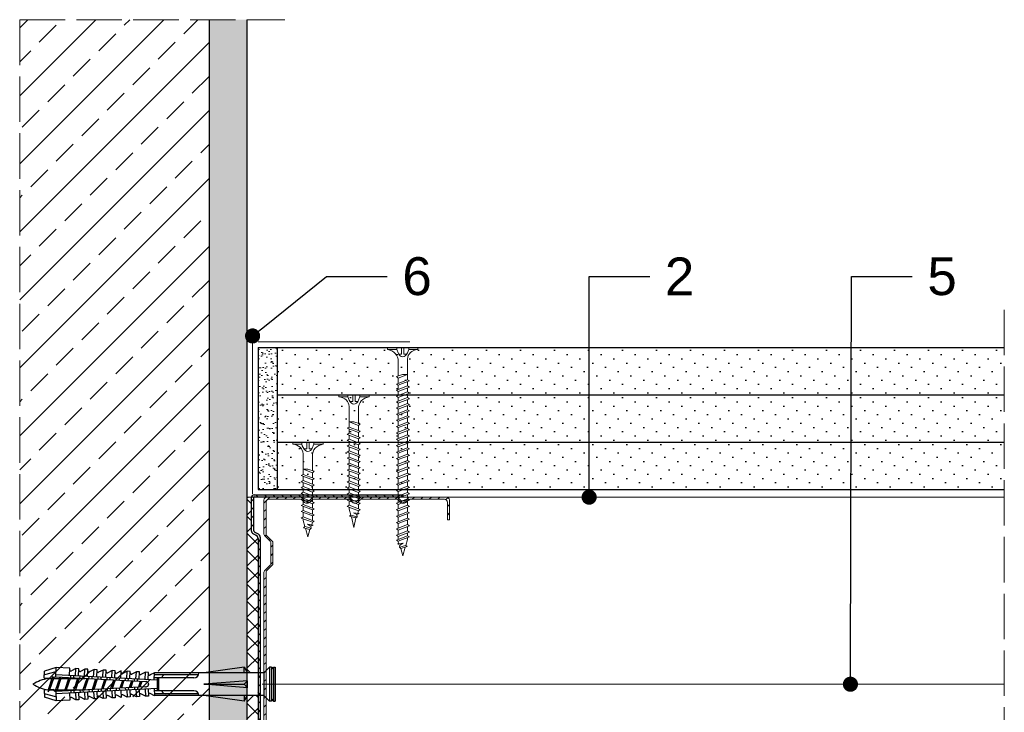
# Model space of a CAD drawing. Header units: millimetres. Extents: x 2235 to 3604, y 772 to 1215.
# Tile 4 of 7: x 2783 to 3043, y 1032 to 1215. Entities that reach past the tile are written whole.
import ezdxf
from ezdxf import colors
from ezdxf.entities.mleader import LeaderData, LeaderLine
from ezdxf.math import Vec2, Vec3

# ---------------------------------------------------------------- set-up
doc = ezdxf.new("R2010")
doc.units = ezdxf.units.MM
doc.linetypes.add('ACAD_ISO02W100', pattern=[15, 12, -3])
for name, color, linetype, lineweight in [('_ISOVER WELNA', 7, 'BATTING', 9), ('_RIGIPS AKCESORIA', 7, 'Continuous', 18), ('_RIGIPS G-K', 7, 'Continuous', 25), ('_RIGIPS PROFIL', 7, 'Continuous', 18), ('KRESKOWANIE', 7, 'Continuous', 9), ('OPISY', 7, 'Continuous', 9), ('PRZERYWANA', 7, 'ACAD_ISO02W100', 9)]:
    doc.layers.add(name, color=color, linetype=linetype, lineweight=lineweight)
doc.styles.get("Standard").update_dxf_attribs({"font": 'arial.ttf'})
doc.linetypes.add('BATTING', pattern='A,0.00254,-2.54,[134,ltypeshp.shx,S=2.54,R=0,X=-2.54,Y=0],-5.08,[134,ltypeshp.shx,S=2.54,R=180,X=2.54,Y=0],-2.54', length=10.16254)
pattern_1 = [(225, (548.1594, 0.9), (1.122532, -3.367596), [0, -3.175])]

# ---------------------------------------------------------------- blocks, each defined once
blk = doc.blocks.new('TN 25')
at = {"layer": '_RIGIPS AKCESORIA'}
for p, q in [((0, -0.84), (0, 7.16)), ((0, 7.16), (0.46, 7.16)), ((0.46, 7.16), (0.46, 4.78)), ((0.46, 4.78), (0, 4.78)), ((0, 3.5), (1.77, 3.5)), ((0, 2.83), (1.77, 2.83)), ((1.77, 3.5), (1.77, 4.2)), ((1.77, 2.83), (1.77, 2.18)), ((3.02, 4.46), (8.47, 4.46)), ((7.12, 4.46), (7.12, 3.18)), ((8.03, 2.01), (7.12, 4.46)), ((7.12, 3.18), (7.65, 1.53)), ((8.47, 4.46), (8.79, 5)), ((9.61, 1.51), (8.47, 4.46)), ((8.79, 5), (9.93, 2.01)), ((9, 4.46), (10.1, 4.46)), ((10.1, 4.46), (10.41, 5)), ((11.23, 1.51), (10.1, 4.46)), ((10.41, 5), (11.56, 2.01)), ((10.62, 4.46), (11.67, 4.46)), ((11.67, 4.46), (11.99, 5)), ((12.81, 1.51), (11.67, 4.46)), ((11.99, 5), (13.14, 2.01)), ((12.2, 4.46), (13.21, 4.46)), ((13.21, 4.46), (13.52, 5)), ((14.34, 1.51), (13.21, 4.46)), ((13.52, 5), (14.67, 2.01)), ((13.73, 4.46), (14.8, 4.46)), ((14.8, 4.46), (15.12, 5)), ((15.94, 1.51), (14.8, 4.46)), ((15.12, 5), (16.26, 2.01)), ((15.33, 4.46), (16.42, 4.46)), ((16.42, 4.46), (16.73, 5)), ((17.55, 1.51), (16.42, 4.46)), ((16.73, 5), (17.88, 2.01)), ((16.94, 4.46), (17.99, 4.46)), ((17.99, 4.46), (18.31, 5)), ((19.13, 1.51), (17.99, 4.46)), ((18.31, 5), (19.45, 2.01)), ((18.52, 4.46), (19.68, 4.46)), ((19.68, 4.46), (20, 5)), ((20.82, 1.51), (19.68, 4.46)), ((20, 5), (21.14, 2.01)), ((20.21, 4.46), (20.7, 4.46)), ((20.7, 4.46), (22.28, 3.98)), ((21.85, 1.83), (21.67, 3.28)), ((21.67, 3.28), (22.14, 2.4)), ((22.28, 3.98), (22.56, 4.37)), ((22.7, 2.36), (22.28, 3.98)), ((22.56, 4.37), (23.03, 2.71)), ((23.03, 2.71), (22.7, 2.36)), ((22.71, 3.85), (25, 3.24)), ((25, 3.24), (23.03, 2.71)), ((0.46, 1.64), (0, 1.64)), ((0.46, -0.84), (0.46, 1.64)), ((7.49, 2.01), (3.55, 2.01)), ((7.65, 1.53), (8.03, 2.01)), ((9.41, 2.01), (8.03, 2.01)), ((9.93, 2.01), (9.61, 1.51)), ((11.04, 2.01), (9.93, 2.01)), ((11.56, 2.01), (11.23, 1.51)), ((12.61, 2.01), (11.56, 2.01)), ((13.14, 2.01), (12.81, 1.51)), ((14.15, 2.01), (13.14, 2.01)), ((14.67, 2.01), (14.34, 1.51)), ((15.74, 2.01), (14.67, 2.01)), ((16.26, 2.01), (15.94, 1.51)), ((17.36, 2.01), (16.26, 2.01)), ((17.88, 2.01), (17.55, 1.51)), ((18.93, 2.01), (17.88, 2.01)), ((19.45, 2.01), (19.13, 1.51)), ((19.45, 2.01), (20.62, 2.01)), ((21.14, 2.01), (20.82, 1.51)), ((21.14, 2.01), (21.81, 2.12)), ((22.14, 2.4), (21.85, 1.83)), ((22.7, 2.36), (22.14, 2.4)), ((0, -0.84), (0.46, -0.84))]:
    blk.add_line(p, q, dxfattribs=at)
for centre, major_axis, ratio, start_param, end_param in [((3.09, 7.67), (0.17, 3.2), 0.826134, 1.773653, 3.180586), ((-0.04, 0.9), (0, 3.93), 0.848176, -0.720942, -0.151112), ((1.66, 3.18), (0, 0.895), 0.848176, -1.552777, -0.720942), ((1.66, 3.18), (0, 0.895), 0.848176, 3.862535, 4.730408), ((3.37, -1.57), (0.28, 3.57), 0.832181, 0.035984, 1.430787), ((-2.73, 15.91), (0, 14.76), 0.848176, 3.399396, 3.475072), ((0.59, 4.62), (0, 2.81), 0.848176, 3.475072, 3.862535)]:
    blk.add_ellipse(centre, major_axis=major_axis, ratio=ratio, start_param=start_param, end_param=end_param, dxfattribs=at)
blk = doc.blocks.new('CW 100 ULTRASTIL')
h = blk.add_hatch()
h.set_pattern_fill('ANSI31', color=256, scale=0.5, style=0)
h.paths.add_polyline_path([(179.46, 109.85, -0.198912), (179.6, 110.2), (181.11, 111.71, 0.198912), (181.26, 112.06), (181.26, 117.65, 0.198912), (181.11, 118), (179.6, 119.51, -0.198912), (179.46, 119.86), (179.46, 128.31, -0.414214), (180.26, 129.11), (188.58, 129.11, -0.198912), (188.93, 128.96), (189.64, 128.25, 0.198912), (189.99, 128.11), (190.58, 128.11, 0.198912), (190.93, 128.25), (191.64, 128.96, -0.198912), (191.99, 129.11), (201.28, 129.11, -0.198912), (201.63, 128.96), (202.34, 128.25, 0.198912), (202.69, 128.11), (203.28, 128.11, 0.198912), (203.63, 128.25), (204.34, 128.96, -0.198912), (204.69, 129.11), (213.98, 129.11, -0.198912), (214.33, 128.96), (215.04, 128.25, 0.198912), (215.39, 128.11), (215.98, 128.11, 0.198912), (216.33, 128.25), (217.04, 128.96, -0.198912), (217.39, 129.11), (226.56, 129.11, -0.414214), (227.36, 128.31), (227.36, 123.66), (227.91, 123.66), (227.91, 128.86, 0.414214), (227.11, 129.66), (217.39, 129.66, 0.198912), (217.04, 129.51), (216.33, 128.8, -0.198912), (215.98, 128.66), (215.39, 128.66, -0.198912), (215.04, 128.8), (214.33, 129.51, 0.198912), (213.98, 129.66), (204.69, 129.66, 0.198912), (204.34, 129.51), (203.63, 128.8, -0.198912), (203.28, 128.66), (202.69, 128.66, -0.198912), (202.34, 128.8), (201.63, 129.51, 0.198912), (201.28, 129.66), (191.99, 129.66, 0.198912), (191.64, 129.51), (190.93, 128.8, -0.198912), (190.58, 128.66), (189.99, 128.66, -0.198912), (189.64, 128.8), (188.93, 129.51, 0.198912), (188.58, 129.66), (179.71, 129.66, 0.414214), (178.91, 128.86), (178.91, 119.86, 0.198912), (179.05, 119.51), (180.56, 118, -0.198912), (180.71, 117.65), (180.71, 112.06, -0.198912), (180.56, 111.71), (179.05, 110.2, 0.198912), (178.91, 109.85), (178.91, 50.66, 0.198912), (179.05, 50.31), (180.56, 48.8, -0.198912), (180.71, 48.45), (180.71, 42.86, -0.198912), (180.56, 42.51), (179.05, 41, 0.198912), (178.91, 40.65), (178.91, 31.66, 0.414214), (179.71, 30.86), (188.58, 30.86, 0.198912), (188.93, 31), (189.64, 31.71, -0.198912), (189.99, 31.86), (190.58, 31.86, -0.198912), (190.93, 31.71), (191.64, 31, 0.198912), (191.99, 30.86), (201.28, 30.86, 0.198912), (201.63, 31), (202.34, 31.71, -0.198912), (202.69, 31.86), (203.28, 31.86, -0.198912), (203.63, 31.71), (204.34, 31, 0.198912), (204.69, 30.86), (213.98, 30.86, 0.198912), (214.33, 31), (215.04, 31.71, -0.198912), (215.39, 31.86), (215.98, 31.86, -0.198912), (216.33, 31.71), (217.04, 31, 0.198912), (217.39, 30.86), (224.11, 30.86, 0.414214), (224.91, 31.66), (224.91, 36.86), (224.36, 36.86), (224.36, 32.21, -0.414214), (223.56, 31.41), (217.39, 31.41, -0.198912), (217.04, 31.55), (216.33, 32.26, 0.198912), (215.98, 32.41), (215.39, 32.41, 0.198912), (215.04, 32.26), (214.33, 31.55, -0.198912), (213.98, 31.41), (204.69, 31.41, -0.198912), (204.34, 31.55), (203.63, 32.26, 0.198912), (203.28, 32.41), (202.69, 32.41, 0.198912), (202.34, 32.26), (201.63, 31.55, -0.198912), (201.28, 31.41), (191.99, 31.41, -0.198912), (191.64, 31.55), (190.93, 32.26, 0.198912), (190.58, 32.41), (189.99, 32.41, 0.198912), (189.64, 32.26), (188.93, 31.55, -0.198912), (188.58, 31.41), (180.26, 31.41, -0.414214), (179.46, 32.21), (179.46, 40.65, -0.198912), (179.6, 41), (181.11, 42.51, 0.198912), (181.26, 42.86), (181.26, 48.45, 0.198912), (181.11, 48.8), (179.6, 50.31, -0.198912), (179.46, 50.66)])
at = {"layer": '_RIGIPS PROFIL'}
for p, q in [((178.91, 128.86), (178.91, 119.86)), ((179.46, 128.31), (179.46, 119.86)), ((188.58, 129.66), (179.71, 129.66)), ((188.58, 129.11), (180.26, 129.11)), ((188.93, 129.51), (189.64, 128.8)), ((188.93, 128.96), (189.64, 128.25)), ((190.58, 128.66), (189.99, 128.66)), ((190.58, 128.11), (189.99, 128.11)), ((191.64, 129.51), (190.93, 128.8)), ((191.64, 128.96), (190.93, 128.25)), ((201.28, 129.66), (191.99, 129.66)), ((201.28, 129.11), (191.99, 129.11)), ((201.63, 129.51), (202.34, 128.8)), ((201.63, 128.96), (202.34, 128.25)), ((203.28, 128.66), (202.69, 128.66)), ((203.28, 128.11), (202.69, 128.11)), ((204.34, 129.51), (203.63, 128.8)), ((204.34, 128.96), (203.63, 128.25)), ((204.69, 129.66), (213.98, 129.66)), ((204.69, 129.11), (213.98, 129.11)), ((214.33, 129.51), (215.04, 128.8)), ((214.33, 128.96), (215.04, 128.25)), ((215.98, 128.66), (215.39, 128.66)), ((215.98, 128.11), (215.39, 128.11)), ((217.04, 129.51), (216.33, 128.8)), ((217.04, 128.96), (216.33, 128.25)), ((227.11, 129.66), (217.39, 129.66)), ((226.56, 129.11), (217.39, 129.11)), ((227.36, 123.66), (227.36, 128.31)), ((227.91, 123.66), (227.91, 128.86)), ((227.36, 123.66), (227.91, 123.66)), ((180.56, 118), (179.05, 119.51)), ((181.11, 118), (179.6, 119.51)), ((180.71, 117.65), (180.71, 112.06)), ((181.26, 117.65), (181.26, 112.06)), ((178.91, 109.85), (178.91, 50.66)), ((180.56, 111.71), (179.05, 110.2)), ((179.46, 109.85), (179.46, 50.66)), ((181.11, 111.71), (179.6, 110.2)), ((180.56, 48.8), (179.05, 50.31)), ((181.11, 48.8), (179.6, 50.31)), ((180.71, 42.86), (180.71, 48.45)), ((181.26, 42.86), (181.26, 48.45)), ((180.56, 42.51), (179.05, 41)), ((181.11, 42.51), (179.6, 41)), ((178.91, 31.66), (178.91, 40.65)), ((179.46, 32.21), (179.46, 40.65)), ((224.36, 36.86), (224.36, 32.21)), ((224.36, 36.86), (224.91, 36.86)), ((224.91, 36.86), (224.91, 31.66)), ((188.58, 31.41), (180.26, 31.41)), ((188.93, 31.55), (189.64, 32.26)), ((188.93, 31), (189.64, 31.71)), ((190.58, 32.41), (189.99, 32.41)), ((190.58, 31.86), (189.99, 31.86)), ((191.64, 31.55), (190.93, 32.26)), ((191.64, 31), (190.93, 31.71)), ((201.28, 31.41), (191.99, 31.41)), ((201.63, 31.55), (202.34, 32.26)), ((201.63, 31), (202.34, 31.71)), ((203.28, 32.41), (202.69, 32.41)), ((203.28, 31.86), (202.69, 31.86)), ((204.34, 31.55), (203.63, 32.26)), ((204.34, 31), (203.63, 31.71)), ((204.69, 31.41), (213.98, 31.41)), ((214.33, 31.55), (215.04, 32.26)), ((214.33, 31), (215.04, 31.71)), ((215.98, 32.41), (215.39, 32.41)), ((215.98, 31.86), (215.39, 31.86)), ((217.04, 31.55), (216.33, 32.26)), ((217.04, 31), (216.33, 31.71)), ((223.56, 31.41), (217.39, 31.41)), ((188.58, 30.86), (179.71, 30.86)), ((201.28, 30.86), (191.99, 30.86)), ((204.69, 30.86), (213.98, 30.86)), ((224.11, 30.86), (217.39, 30.86))]:
    blk.add_line(p, q, dxfattribs=at)
for centre, radius, start, end in [((179.71, 128.86), 0.8, 90, 180), ((180.26, 128.31), 0.8, 90, 180), ((188.58, 129.16), 0.5, 45, 90), ((188.58, 128.61), 0.5, 45, 90), ((189.99, 129.16), 0.5, 225, 270), ((189.99, 128.61), 0.5, 225, 270), ((190.58, 129.16), 0.5, 270, 315), ((190.58, 128.61), 0.5, 270, 315), ((191.99, 129.16), 0.5, 90, 135), ((191.99, 128.61), 0.5, 90, 135), ((201.28, 129.16), 0.5, 45, 90), ((201.28, 128.61), 0.5, 45, 90), ((202.69, 129.16), 0.5, 225, 270), ((202.69, 128.61), 0.5, 225, 270), ((203.28, 129.16), 0.5, 270, 315), ((203.28, 128.61), 0.5, 270, 315), ((204.69, 129.16), 0.5, 90, 135), ((204.69, 128.61), 0.5, 90, 135), ((213.98, 129.16), 0.5, 45, 90), ((213.98, 128.61), 0.5, 45, 90), ((215.39, 129.16), 0.5, 225, 270), ((215.39, 128.61), 0.5, 225, 270), ((215.98, 129.16), 0.5, 270, 315), ((215.98, 128.61), 0.5, 270, 315), ((217.39, 129.16), 0.5, 90, 135), ((217.39, 128.61), 0.5, 90, 135), ((226.56, 128.31), 0.8, 0, 90), ((227.11, 128.86), 0.8, 0, 90), ((179.41, 119.86), 0.5, 180, 225), ((179.96, 119.86), 0.5, 180, 225), ((180.21, 117.65), 0.5, 0, 45), ((180.76, 117.65), 0.5, 0, 45), ((180.21, 112.06), 0.5, 315, 0), ((180.76, 112.06), 0.5, 315, 0), ((179.41, 109.85), 0.5, 135, 180), ((179.96, 109.85), 0.5, 135, 180), ((179.41, 50.66), 0.5, 180, 225), ((179.96, 50.66), 0.5, 180, 225), ((180.21, 48.45), 0.5, 0, 45), ((180.76, 48.45), 0.5, 0, 45), ((180.21, 42.86), 0.5, 315, 0), ((180.76, 42.86), 0.5, 315, 0), ((179.41, 40.65), 0.5, 135, 180), ((179.96, 40.65), 0.5, 135, 180), ((179.71, 31.66), 0.8, 180, 270), ((180.26, 32.21), 0.8, 180, 270), ((188.58, 31.91), 0.5, 270, 315), ((189.99, 31.91), 0.5, 90, 135), ((189.99, 31.36), 0.5, 90, 135), ((190.58, 31.91), 0.5, 45, 90), ((190.58, 31.36), 0.5, 45, 90), ((191.99, 31.91), 0.5, 225, 270), ((201.28, 31.91), 0.5, 270, 315), ((202.69, 31.91), 0.5, 90, 135), ((202.69, 31.36), 0.5, 90, 135), ((203.28, 31.91), 0.5, 45, 90), ((203.28, 31.36), 0.5, 45, 90), ((204.69, 31.91), 0.5, 225, 270), ((213.98, 31.91), 0.5, 270, 315), ((215.39, 31.91), 0.5, 90, 135), ((215.39, 31.36), 0.5, 90, 135), ((215.98, 31.91), 0.5, 45, 90), ((215.98, 31.36), 0.5, 45, 90), ((217.39, 31.91), 0.5, 225, 270), ((223.56, 32.21), 0.8, 270, 0), ((224.11, 31.66), 0.8, 270, 0), ((188.58, 31.36), 0.5, 270, 315), ((191.99, 31.36), 0.5, 225, 270), ((201.28, 31.36), 0.5, 270, 315), ((204.69, 31.36), 0.5, 225, 270), ((213.98, 31.36), 0.5, 270, 315), ((217.39, 31.36), 0.5, 225, 270)]:
    blk.add_arc(centre, radius, start, end, dxfattribs=at)
blk = doc.blocks.new('TN 35')
at = {"layer": '_RIGIPS AKCESORIA'}
for p, q in [((0, -0.84), (0, 7.16)), ((0, 7.16), (0.46, 7.16)), ((0.46, 7.16), (0.46, 4.78)), ((0.46, 4.78), (0, 4.78)), ((0, 3.5), (1.77, 3.5)), ((0, 2.83), (1.77, 2.83)), ((1.77, 3.5), (1.77, 4.2)), ((1.77, 2.83), (1.77, 2.18)), ((3.02, 4.46), (8.47, 4.46)), ((7.12, 4.46), (7.12, 3.18)), ((8.03, 2.01), (7.12, 4.46)), ((7.12, 3.18), (7.65, 1.53)), ((8.47, 4.46), (8.79, 5)), ((9.61, 1.51), (8.47, 4.46)), ((8.79, 5), (9.93, 2.01)), ((9, 4.46), (10.1, 4.46)), ((10.1, 4.46), (10.41, 5)), ((11.23, 1.51), (10.1, 4.46)), ((10.41, 5), (11.56, 2.01)), ((10.62, 4.46), (11.67, 4.46)), ((11.67, 4.46), (11.99, 5)), ((12.81, 1.51), (11.67, 4.46)), ((11.99, 5), (13.14, 2.01)), ((12.2, 4.46), (13.21, 4.46)), ((13.21, 4.46), (13.52, 5)), ((14.34, 1.51), (13.21, 4.46)), ((13.52, 5), (14.67, 2.01)), ((13.73, 4.46), (14.8, 4.46)), ((14.8, 4.46), (15.12, 5)), ((15.94, 1.51), (14.8, 4.46)), ((15.12, 5), (16.26, 2.01)), ((15.33, 4.46), (16.42, 4.46)), ((16.42, 4.46), (16.73, 5)), ((17.55, 1.51), (16.42, 4.46)), ((16.73, 5), (17.88, 2.01)), ((16.94, 4.46), (17.99, 4.46)), ((17.99, 4.46), (18.31, 5)), ((19.13, 1.51), (17.99, 4.46)), ((18.31, 5), (19.45, 2.01)), ((18.52, 4.46), (19.57, 4.46)), ((19.57, 4.46), (19.88, 5)), ((20.7, 1.51), (19.57, 4.46)), ((19.88, 5), (21.03, 2.01)), ((20.09, 4.46), (21.14, 4.46)), ((21.14, 4.46), (21.46, 5)), ((22.28, 1.51), (21.14, 4.46)), ((21.46, 5), (22.6, 2.01)), ((21.67, 4.46), (22.72, 4.46)), ((22.72, 4.46), (23.03, 5)), ((23.85, 1.51), (22.72, 4.46)), ((23.03, 5), (24.18, 2.01)), ((23.24, 4.46), (24.29, 4.46)), ((24.29, 4.46), (24.61, 5)), ((25.43, 1.51), (24.29, 4.46)), ((24.61, 5), (25.75, 2.01)), ((24.81, 4.46), (25.87, 4.46)), ((25.87, 4.46), (26.18, 5)), ((27, 1.51), (25.87, 4.46)), ((26.18, 5), (27.33, 2.01)), ((26.39, 4.46), (27.44, 4.46)), ((27.44, 4.46), (27.76, 5)), ((28.58, 1.51), (27.44, 4.46)), ((27.76, 5), (28.9, 2.01)), ((27.96, 4.46), (29.13, 4.46)), ((29.13, 4.46), (29.45, 5)), ((30.27, 1.51), (29.13, 4.46)), ((29.45, 5), (30.59, 2.01)), ((29.65, 4.46), (30.15, 4.46)), ((30.15, 4.46), (31.73, 3.98)), ((31.3, 1.83), (31.12, 3.28)), ((31.12, 3.28), (31.59, 2.4)), ((31.73, 3.98), (32.01, 4.37)), ((32.15, 2.36), (31.73, 3.98)), ((32.01, 4.37), (32.48, 2.71)), ((32.48, 2.71), (32.15, 2.36)), ((32.16, 3.85), (35, 3.24)), ((35, 3.24), (32.48, 2.71)), ((0.46, 1.64), (0, 1.64)), ((0.46, -0.84), (0.46, 1.64)), ((7.49, 2.01), (3.55, 2.01)), ((7.65, 1.53), (8.03, 2.01)), ((9.41, 2.01), (8.03, 2.01)), ((9.93, 2.01), (9.61, 1.51)), ((11.04, 2.01), (9.93, 2.01)), ((11.56, 2.01), (11.23, 1.51)), ((12.61, 2.01), (11.56, 2.01)), ((13.14, 2.01), (12.81, 1.51)), ((14.15, 2.01), (13.14, 2.01)), ((14.67, 2.01), (14.34, 1.51)), ((15.74, 2.01), (14.67, 2.01)), ((16.26, 2.01), (15.94, 1.51)), ((17.36, 2.01), (16.26, 2.01)), ((17.88, 2.01), (17.55, 1.51)), ((18.93, 2.01), (17.84, 2.01)), ((19.45, 2.01), (19.13, 1.51)), ((20.51, 2.01), (19.41, 2.01)), ((21.03, 2.01), (20.7, 1.51)), ((22.08, 2.01), (20.99, 2.01)), ((22.6, 2.01), (22.28, 1.51)), ((23.66, 2.01), (22.56, 2.01)), ((24.18, 2.01), (23.85, 1.51)), ((25.23, 2.01), (24.14, 2.01)), ((25.75, 2.01), (25.43, 1.51)), ((26.81, 2.01), (25.71, 2.01)), ((27.33, 2.01), (27, 1.51)), ((28.38, 2.01), (27.33, 2.01)), ((28.9, 2.01), (28.58, 1.51)), ((28.9, 2.01), (30.07, 2.01)), ((30.59, 2.01), (30.27, 1.51)), ((30.59, 2.01), (31.26, 2.12)), ((31.59, 2.4), (31.3, 1.83)), ((32.15, 2.36), (31.59, 2.4)), ((0, -0.84), (0.46, -0.84))]:
    blk.add_line(p, q, dxfattribs=at)
for centre, major_axis, ratio, start_param, end_param in [((3.09, 7.67), (0.17, 3.2), 0.826134, 1.773653, 3.180586), ((-0.04, 0.9), (0, 3.93), 0.848176, -0.720942, -0.151112), ((1.66, 3.18), (0, 0.895), 0.848176, -1.552777, -0.720942), ((1.66, 3.18), (0, 0.895), 0.848176, 3.862535, 4.730408), ((3.37, -1.57), (0.28, 3.57), 0.832181, 0.035984, 1.430787), ((-2.73, 15.91), (0, 14.76), 0.848176, 3.399396, 3.475072), ((0.59, 4.62), (0, 2.81), 0.848176, 3.475072, 3.862535)]:
    blk.add_ellipse(centre, major_axis=major_axis, ratio=ratio, start_param=start_param, end_param=end_param, dxfattribs=at)
blk = doc.blocks.new('kolek rozprezny komplet 60')
for p, q in [((390.66, 217.01), (390.76, 218.91)), ((393.75, 218.75), (390.71, 217.96)), ((393.81, 219.85), (390.76, 218.91)), ((393.68, 217.35), (393.81, 219.85)), ((397.41, 219.66), (393.81, 219.85)), ((397.31, 217.76), (397.41, 219.66)), ((399, 219.58), (397.82, 218.98)), ((398.9, 217.68), (399, 219.58)), ((399.8, 219.54), (399, 219.58)), ((399.7, 217.64), (399.8, 219.54)), ((401.4, 219.45), (400.22, 218.85)), ((401.3, 217.56), (401.4, 219.45)), ((402.2, 219.41), (401.4, 219.45)), ((402.1, 217.51), (402.2, 219.41)), ((403.8, 219.33), (402.61, 218.72)), ((403.7, 217.43), (403.8, 219.33)), ((404.6, 219.29), (403.8, 219.33)), ((404.5, 217.39), (404.6, 219.29)), ((406.19, 219.2), (405.01, 218.6)), ((406.09, 217.3), (406.19, 219.2)), ((406.99, 219.16), (406.19, 219.2)), ((406.89, 217.26), (406.99, 219.16)), ((408.59, 219.08), (407.41, 218.47)), ((408.49, 217.18), (408.59, 219.08)), ((409.39, 219.03), (408.59, 219.08)), ((409.29, 217.14), (409.39, 219.03)), ((410.99, 218.95), (409.8, 218.35)), ((410.89, 217.05), (410.99, 218.95)), ((412.59, 218.87), (411.4, 218.26)), ((412.49, 216.97), (412.59, 218.87)), ((413.38, 218.82), (412.59, 218.87)), ((413.28, 216.93), (413.38, 218.82)), ((414.98, 218.74), (413.8, 218.14)), ((414.88, 216.84), (414.98, 218.74)), ((415.78, 218.7), (414.98, 218.74)), ((415.68, 216.8), (415.78, 218.7)), ((417.38, 218.62), (416.2, 218.01)), ((417.28, 216.72), (417.38, 218.62)), ((418.18, 218.57), (417.38, 218.62)), ((418.08, 216.68), (418.18, 218.57)), ((419.78, 218.49), (418.59, 217.89)), ((419.68, 216.59), (419.78, 218.49)), ((448.67, 218.45), (419.77, 218.45)), ((443.47, 219.95), (432.8, 218.45)), ((443.47, 218.45), (443.47, 219.95)), ((443.47, 219.95), (444.34, 218.45)), ((450.17, 219.95), (448.67, 218.45)), ((448.67, 218.45), (448.67, 212.45)), ((450.17, 219.95), (450.17, 210.95)), ((450.67, 219.95), (450.17, 219.95)), ((450.67, 219.95), (450.67, 210.95)), ((450.67, 219.35), (451.17, 219.95)), ((451.17, 219.95), (451.67, 219.95)), ((451.17, 219.95), (451.17, 210.95)), ((451.67, 219.95), (451.67, 210.95)), ((393.15, 216.88), (390.66, 217.01)), ((391.67, 216.95), (392.67, 216.95)), ((392.67, 216.95), (391.67, 213.95)), ((392.67, 216.95), (392.07, 213.95)), ((393.07, 216.95), (392.07, 213.95)), ((392.67, 216.95), (393.04, 217.45)), ((393.07, 216.95), (393.04, 217.45)), ((393.07, 216.95), (394.67, 216.95)), ((394.67, 216.95), (393.67, 213.95)), ((417.38, 216.11), (393.68, 217.35)), ((420.47, 216.55), (393.71, 217.95)), ((394.67, 216.95), (394.07, 213.95)), ((395.07, 216.95), (394.07, 213.95)), ((394.67, 216.95), (394.92, 217.29)), ((395.07, 216.95), (395.05, 217.28)), ((395.07, 216.95), (397.07, 216.95)), ((397.07, 216.95), (396.07, 213.95)), ((397.07, 216.95), (396.47, 213.95)), ((397.47, 216.95), (396.47, 213.95)), ((397.07, 216.95), (397.23, 217.17)), ((397.47, 216.95), (397.46, 217.16)), ((397.47, 216.95), (399.47, 216.95)), ((397.67, 217.14), (397.71, 217.74)), ((398.47, 217.1), (398.5, 217.7)), ((399.47, 216.95), (398.47, 213.95)), ((399.47, 216.95), (398.87, 213.95)), ((399.87, 216.95), (398.87, 213.95)), ((399.47, 216.95), (399.55, 217.05)), ((399.87, 216.95), (399.87, 217.03)), ((399.87, 216.95), (401.38, 216.95)), ((400.07, 217.02), (400.1, 217.62)), ((400.87, 216.98), (400.9, 217.58)), ((401.87, 216.92), (400.87, 213.95)), ((401.87, 216.92), (401.27, 213.95)), ((402.26, 216.9), (401.27, 213.95)), ((402.47, 216.89), (402.5, 217.49)), ((403.27, 216.85), (403.3, 217.45)), ((404.22, 216.8), (403.31, 214.05)), ((404.24, 216.8), (403.7, 214.07)), ((404.62, 216.78), (403.72, 214.07)), ((404.86, 216.77), (404.9, 217.37)), ((405.66, 216.73), (405.69, 217.32)), ((406.58, 216.68), (405.75, 214.18)), ((406.62, 216.68), (406.12, 214.2)), ((406.98, 216.66), (406.16, 214.2)), ((407.26, 216.64), (407.29, 217.24)), ((408.06, 216.6), (408.09, 217.2)), ((408.94, 216.55), (408.19, 214.31)), ((408.99, 216.55), (408.55, 214.33)), ((409.34, 216.53), (408.6, 214.33)), ((409.66, 216.52), (409.69, 217.12)), ((410.46, 216.47), (410.49, 217.07)), ((411.3, 216.43), (410.64, 214.44)), ((411.37, 216.43), (410.98, 214.45)), ((411.69, 216.41), (411.04, 214.46)), ((412.05, 216.39), (412.09, 216.99)), ((412.85, 216.35), (412.89, 216.95)), ((413.66, 216.31), (413.08, 214.56)), ((413.75, 216.3), (413.4, 214.58)), ((414.05, 216.29), (413.49, 214.58)), ((414.45, 216.27), (414.48, 216.86)), ((415.25, 216.22), (415.28, 216.82)), ((416.02, 216.18), (415.52, 214.69)), ((416.12, 216.18), (415.83, 214.71)), ((416.41, 216.16), (415.93, 214.71)), ((430.17, 217.15), (419.71, 217.15)), ((431.37, 217.95), (419.75, 217.95)), ((420.47, 217.15), (420.47, 213.75)), ((420.67, 217.15), (420.67, 213.75)), ((420.87, 217.15), (420.87, 213.75)), ((444.34, 216.37), (432.8, 215.45)), ((444.34, 216.37), (443.47, 215.45)), ((444.34, 214.53), (444.34, 216.37)), ((448.67, 216.95), (448.67, 213.95)), ((393.15, 214.02), (390.66, 213.89)), ((390.66, 213.89), (390.76, 211.99)), ((391.67, 213.95), (391.71, 213.45)), ((391.71, 213.45), (392.07, 213.95)), ((392.07, 213.95), (393.67, 213.95)), ((393.67, 213.95), (393.7, 213.55)), ((417.38, 214.79), (393.68, 213.55)), ((393.68, 213.55), (393.81, 211.05)), ((420.47, 214.35), (393.71, 212.95)), ((393.78, 213.55), (394.07, 213.95)), ((394.07, 213.95), (396.07, 213.95)), ((396.07, 213.95), (396.09, 213.67)), ((396.28, 213.68), (396.47, 213.95)), ((396.47, 213.95), (398.47, 213.95)), ((397.67, 213.76), (397.71, 213.16)), ((398.47, 213.95), (398.48, 213.8)), ((398.47, 213.8), (398.5, 213.2)), ((398.77, 213.81), (398.87, 213.95)), ((398.87, 213.95), (400.87, 213.95)), ((398.9, 213.22), (399, 211.32)), ((399.7, 213.26), (399.8, 211.36)), ((400.07, 213.88), (400.1, 213.28)), ((400.87, 213.95), (400.88, 213.92)), ((400.87, 213.92), (400.9, 213.32)), ((401.27, 213.95), (401.38, 213.95)), ((401.27, 213.94), (401.27, 213.95)), ((401.3, 213.35), (401.4, 211.45)), ((402.1, 213.39), (402.2, 211.49)), ((402.47, 214.01), (402.5, 213.41)), ((403.27, 214.05), (403.3, 213.45)), ((403.7, 213.47), (403.8, 211.57)), ((404.5, 213.51), (404.6, 211.62)), ((404.86, 214.13), (404.9, 213.53)), ((405.66, 214.17), (405.69, 213.58)), ((406.09, 213.6), (406.19, 211.7)), ((406.89, 213.64), (406.99, 211.74)), ((407.26, 214.26), (407.29, 213.66)), ((408.06, 214.3), (408.09, 213.7)), ((408.49, 213.72), (408.59, 211.82)), ((409.29, 213.76), (409.39, 211.87)), ((409.66, 214.38), (409.69, 213.79)), ((410.46, 214.43), (410.49, 213.83)), ((410.89, 213.85), (410.99, 211.95)), ((412.05, 214.51), (412.09, 213.91)), ((412.49, 213.93), (412.59, 212.03)), ((412.85, 214.55), (412.89, 213.95)), ((413.28, 213.97), (413.38, 212.08)), ((414.45, 214.64), (414.48, 214.04)), ((414.88, 214.06), (414.98, 212.16)), ((415.25, 214.68), (415.28, 214.08)), ((415.68, 214.1), (415.78, 212.2)), ((417.28, 214.18), (417.38, 212.29)), ((418.22, 215.58), (418.01, 214.95)), ((418.08, 214.22), (418.18, 212.33)), ((419.68, 214.31), (419.78, 212.41)), ((430.17, 213.75), (419.71, 213.75)), ((432.8, 215.45), (443.47, 215.45)), ((444.34, 214.53), (432.8, 215.45)), ((444.34, 214.53), (443.47, 215.45)), ((393.75, 212.15), (390.71, 212.94)), ((393.81, 211.05), (390.76, 211.99)), ((397.41, 211.24), (393.81, 211.05)), ((397.31, 213.14), (397.41, 211.24)), ((399, 211.32), (397.82, 211.93)), ((399.8, 211.36), (399, 211.32)), ((401.4, 211.45), (400.22, 212.05)), ((402.2, 211.49), (401.4, 211.45)), ((403.8, 211.57), (402.61, 212.18)), ((404.6, 211.62), (403.8, 211.57)), ((406.19, 211.7), (405.01, 212.3)), ((406.99, 211.74), (406.19, 211.7)), ((408.59, 211.82), (407.41, 212.43)), ((409.39, 211.87), (408.59, 211.82)), ((410.99, 211.95), (409.8, 212.55)), ((412.59, 212.03), (411.4, 212.64)), ((413.38, 212.08), (412.59, 212.03)), ((414.98, 212.16), (413.8, 212.76)), ((415.78, 212.2), (414.98, 212.16)), ((417.38, 212.29), (416.2, 212.89)), ((418.18, 212.33), (417.38, 212.29)), ((419.78, 212.41), (418.59, 213.01)), ((431.37, 212.95), (419.75, 212.95)), ((448.67, 212.45), (419.77, 212.45)), ((443.47, 210.95), (432.8, 212.45)), ((443.47, 212.45), (443.47, 210.95)), ((443.47, 210.95), (444.34, 212.45)), ((450.17, 210.95), (448.67, 212.45)), ((450.67, 210.95), (450.17, 210.95)), ((450.67, 211.55), (451.17, 210.95)), ((451.17, 210.95), (451.67, 210.95))]:
    blk.add_line(p, q)
for centre, radius, start, end in [((397.68, 219.24), 0.3, 177, 297), ((400.08, 219.12), 0.3, 177, 297), ((402.48, 218.99), 0.3, 177, 297), ((404.87, 218.87), 0.3, 177, 297), ((407.27, 218.74), 0.3, 177, 297), ((409.67, 218.61), 0.3, 177, 297), ((411.27, 218.53), 0.3, 177, 297), ((413.66, 218.41), 0.3, 177, 297), ((430.17, 218.45), 1.3, 270, 0), ((393.41, 206.24), 10.85, 99.2038, 121.9083), ((393.65, 216.85), 0.5, 87, 177), ((416.06, 218.28), 0.3, 177, 297), ((417.55, 215.45), 0.682, 255.8604, 104.1386), ((418.46, 218.15), 0.3, 177, 297), ((422.67, 216.95), 1, 90, 168.463), ((393.41, 224.66), 10.85, 238.0917, 260.7962), ((393.65, 214.05), 0.5, 183, 273), ((422.67, 213.95), 1, 191.537, 270), ((430.17, 212.45), 1.3, 0, 90), ((397.68, 211.66), 0.3, 63, 183), ((400.08, 211.78), 0.3, 63, 183), ((402.48, 211.91), 0.3, 63, 183), ((404.87, 212.03), 0.3, 63, 183), ((407.27, 212.16), 0.3, 63, 183), ((409.67, 212.29), 0.3, 63, 183), ((411.27, 212.37), 0.3, 63, 183), ((413.66, 212.5), 0.3, 63, 183), ((416.06, 212.62), 0.3, 63, 183), ((418.46, 212.75), 0.3, 63, 183)]:
    blk.add_arc(centre, radius, start, end)
blk = doc.blocks.new('TN 55')
at = {"layer": '_RIGIPS AKCESORIA'}
for p, q in [((0, -0.84), (0, 7.16)), ((0, 7.16), (0.46, 7.16)), ((0.46, 7.16), (0.46, 4.78)), ((0.46, 4.78), (0, 4.78)), ((0, 3.5), (1.77, 3.5)), ((0, 2.83), (1.77, 2.83)), ((1.77, 3.5), (1.77, 4.2)), ((1.77, 2.83), (1.77, 2.18)), ((3.02, 4.46), (8.47, 4.46)), ((7.12, 4.46), (7.12, 3.18)), ((8.03, 2.01), (7.12, 4.46)), ((7.12, 3.18), (7.65, 1.53)), ((8.47, 4.46), (8.79, 5)), ((9.61, 1.51), (8.47, 4.46)), ((8.79, 5), (9.93, 2.01)), ((9, 4.46), (10.1, 4.46)), ((10.1, 4.46), (10.41, 5)), ((11.23, 1.51), (10.1, 4.46)), ((10.41, 5), (11.56, 2.01)), ((10.62, 4.46), (11.67, 4.46)), ((11.67, 4.46), (11.99, 5)), ((12.81, 1.51), (11.67, 4.46)), ((11.99, 5), (13.14, 2.01)), ((12.2, 4.46), (13.21, 4.46)), ((13.21, 4.46), (13.52, 5)), ((14.34, 1.51), (13.21, 4.46)), ((13.52, 5), (14.67, 2.01)), ((13.73, 4.46), (14.8, 4.46)), ((14.8, 4.46), (15.12, 5)), ((15.94, 1.51), (14.8, 4.46)), ((15.12, 5), (16.26, 2.01)), ((15.33, 4.46), (16.42, 4.46)), ((16.42, 4.46), (16.73, 5)), ((17.55, 1.51), (16.42, 4.46)), ((16.73, 5), (17.88, 2.01)), ((16.94, 4.46), (17.99, 4.46)), ((17.99, 4.46), (18.31, 5)), ((19.13, 1.51), (17.99, 4.46)), ((18.31, 5), (19.45, 2.01)), ((18.52, 4.46), (19.68, 4.46)), ((19.68, 4.46), (20, 5)), ((20.82, 1.51), (19.68, 4.46)), ((20, 5), (21.14, 2.01)), ((20.21, 4.46), (21.37, 4.46)), ((21.37, 4.46), (21.69, 5)), ((22.51, 1.51), (21.37, 4.46)), ((21.69, 5), (22.83, 2.01)), ((21.9, 4.46), (23.06, 4.46)), ((23.06, 4.46), (23.38, 5)), ((24.2, 1.51), (23.06, 4.46)), ((23.38, 5), (24.52, 2.01)), ((23.59, 4.46), (24.75, 4.46)), ((24.75, 4.46), (25.07, 5)), ((25.89, 1.51), (24.75, 4.46)), ((25.07, 5), (26.21, 2.01)), ((25.28, 4.46), (26.44, 4.46)), ((26.44, 4.46), (26.76, 5)), ((27.58, 1.51), (26.44, 4.46)), ((26.76, 5), (27.9, 2.01)), ((26.96, 4.46), (28.13, 4.46)), ((28.13, 4.46), (28.45, 5)), ((29.27, 1.51), (28.13, 4.46)), ((28.45, 5), (29.59, 2.01)), ((28.65, 4.46), (29.82, 4.46)), ((29.82, 4.46), (30.14, 5)), ((30.96, 1.51), (29.82, 4.46)), ((30.14, 5), (31.28, 2.01)), ((30.34, 4.46), (31.51, 4.46)), ((31.51, 4.46), (31.83, 5)), ((32.65, 1.51), (31.51, 4.46)), ((31.83, 5), (32.97, 2.01)), ((32.03, 4.46), (33.2, 4.46)), ((33.2, 4.46), (33.52, 5)), ((34.34, 1.51), (33.2, 4.46)), ((33.52, 5), (34.66, 2.01)), ((33.72, 4.46), (34.89, 4.46)), ((34.89, 4.46), (35.21, 5)), ((36.03, 1.51), (34.89, 4.46)), ((35.21, 5), (36.35, 2.01)), ((35.41, 4.46), (36.58, 4.46)), ((36.58, 4.46), (36.9, 5)), ((37.72, 1.51), (36.58, 4.46)), ((36.9, 5), (38.04, 2.01)), ((37.1, 4.46), (38.27, 4.46)), ((38.27, 4.46), (38.59, 5)), ((39.41, 1.51), (38.27, 4.46)), ((38.59, 5), (39.73, 2.01)), ((38.79, 4.46), (39.96, 4.46)), ((39.96, 4.46), (40.28, 5)), ((41.1, 1.51), (39.96, 4.46)), ((40.28, 5), (41.42, 2.01)), ((40.48, 4.46), (41.65, 4.46)), ((41.65, 4.46), (41.97, 5)), ((42.79, 1.51), (41.65, 4.46)), ((41.97, 5), (43.11, 2.01)), ((42.17, 4.46), (43.34, 4.46)), ((43.34, 4.46), (43.66, 5)), ((44.48, 1.51), (43.34, 4.46)), ((43.66, 5), (44.8, 2.01)), ((43.86, 4.46), (45.03, 4.46)), ((45.03, 4.46), (45.35, 5)), ((46.17, 1.51), (45.03, 4.46)), ((45.35, 5), (46.49, 2.01)), ((45.55, 4.46), (46.72, 4.46)), ((46.72, 4.46), (47.04, 5)), ((47.86, 1.51), (46.72, 4.46)), ((47.04, 5), (48.18, 2.01)), ((47.24, 4.46), (48.41, 4.46)), ((48.41, 4.46), (48.73, 5)), ((49.55, 1.51), (48.41, 4.46)), ((48.73, 5), (49.87, 2.01)), ((48.93, 4.46), (49.68, 4.46)), ((49.68, 4.46), (50, 5)), ((50.82, 1.51), (49.68, 4.46)), ((50, 5), (51.14, 2.01)), ((50.21, 4.46), (50.7, 4.46)), ((50.7, 4.46), (52.28, 3.98)), ((51.85, 1.83), (51.67, 3.28)), ((51.67, 3.28), (52.14, 2.4)), ((52.28, 3.98), (52.56, 4.37)), ((52.7, 2.36), (52.28, 3.98)), ((52.56, 4.37), (53.03, 2.71)), ((53.03, 2.71), (52.7, 2.36)), ((52.71, 3.85), (55, 3.24)), ((55, 3.24), (53.03, 2.71)), ((0.46, 1.64), (0, 1.64)), ((0.46, -0.84), (0.46, 1.64)), ((7.49, 2.01), (3.55, 2.01)), ((7.65, 1.53), (8.03, 2.01)), ((9.41, 2.01), (8.03, 2.01)), ((9.93, 2.01), (9.61, 1.51)), ((11.04, 2.01), (9.93, 2.01)), ((11.56, 2.01), (11.23, 1.51)), ((12.61, 2.01), (11.56, 2.01)), ((13.14, 2.01), (12.81, 1.51)), ((14.15, 2.01), (13.14, 2.01)), ((14.67, 2.01), (14.34, 1.51)), ((15.74, 2.01), (14.67, 2.01)), ((16.26, 2.01), (15.94, 1.51)), ((17.36, 2.01), (16.26, 2.01)), ((17.88, 2.01), (17.55, 1.51)), ((18.93, 2.01), (17.88, 2.01)), ((19.45, 2.01), (19.13, 1.51)), ((20.62, 2.01), (19.45, 2.01)), ((21.14, 2.01), (20.82, 1.51)), ((22.31, 2.01), (21.14, 2.01)), ((22.83, 2.01), (22.51, 1.51)), ((24, 2.01), (22.83, 2.01)), ((24.52, 2.01), (24.2, 1.51)), ((25.69, 2.01), (24.52, 2.01)), ((26.21, 2.01), (25.89, 1.51)), ((27.38, 2.01), (26.21, 2.01)), ((27.9, 2.01), (27.58, 1.51)), ((29.07, 2.01), (27.9, 2.01)), ((29.59, 2.01), (29.27, 1.51)), ((30.76, 2.01), (29.59, 2.01)), ((31.28, 2.01), (30.96, 1.51)), ((32.45, 2.01), (31.28, 2.01)), ((32.97, 2.01), (32.65, 1.51)), ((34.14, 2.01), (32.97, 2.01)), ((34.66, 2.01), (34.34, 1.51)), ((35.83, 2.01), (34.66, 2.01)), ((36.35, 2.01), (36.03, 1.51)), ((37.52, 2.01), (36.35, 2.01)), ((38.04, 2.01), (37.72, 1.51)), ((39.21, 2.01), (38.04, 2.01)), ((39.73, 2.01), (39.41, 1.51)), ((40.9, 2.01), (39.73, 2.01)), ((41.42, 2.01), (41.1, 1.51)), ((42.59, 2.01), (41.42, 2.01)), ((43.11, 2.01), (42.79, 1.51)), ((44.28, 2.01), (43.11, 2.01)), ((44.8, 2.01), (44.48, 1.51)), ((45.97, 2.01), (44.8, 2.01)), ((46.49, 2.01), (46.17, 1.51)), ((47.66, 2.01), (46.49, 2.01)), ((48.18, 2.01), (47.86, 1.51)), ((49.35, 2.01), (48.18, 2.01)), ((49.87, 2.01), (49.55, 1.51)), ((49.87, 2.01), (50.62, 2.01)), ((51.14, 2.01), (50.82, 1.51)), ((51.14, 2.01), (51.81, 2.12)), ((52.14, 2.4), (51.85, 1.83)), ((52.7, 2.36), (52.14, 2.4)), ((0, -0.84), (0.46, -0.84))]:
    blk.add_line(p, q, dxfattribs=at)
for centre, major_axis, ratio, start_param, end_param in [((3.09, 7.67), (0.17, 3.2), 0.826134, 1.773653, 3.180586), ((-0.04, 0.9), (0, 3.93), 0.848176, -0.720942, -0.151112), ((1.66, 3.18), (0, 0.895), 0.848176, -1.552777, -0.720942), ((1.66, 3.18), (0, 0.895), 0.848176, 3.862535, 4.730408), ((3.37, -1.57), (0.28, 3.57), 0.832181, 0.035984, 1.430787), ((-2.73, 15.91), (0, 14.76), 0.848176, 3.399396, 3.475072), ((0.59, 4.62), (0, 2.81), 0.848176, 3.475072, 3.862535)]:
    blk.add_ellipse(centre, major_axis=major_axis, ratio=ratio, start_param=start_param, end_param=end_param, dxfattribs=at)
blk = doc.blocks.new('UW 100 ULTRASTIL')
h = blk.add_hatch()
h.set_pattern_fill('ANSI31', color=256, scale=0.5, style=0)
h.paths.add_polyline_path([(166.82, 2.35), (89.14, 2.35, 0.286951), (88.24, 1.79), (87.91, 1.11, -0.286951), (87.01, 0.55), (78.78, 0.55, -0.414214), (78.53, 0.8), (78.53, 40), (77.98, 40), (77.98, 0.8, 0.414214), (78.78, 0), (87.35, 0, 0.286951), (88.25, 0.56), (88.58, 1.24, -0.286951), (89.48, 1.8), (166.48, 1.8, -0.286951), (167.38, 1.24), (167.71, 0.56, 0.286951), (168.61, 0), (177.18, 0, 0.414214), (177.98, 0.8), (177.98, 40), (177.43, 40), (177.43, 0.8, -0.414214), (177.18, 0.55), (168.95, 0.55, -0.286951), (168.05, 1.11), (167.72, 1.79, 0.286951)])
for p, q in [((77.98, 0.8), (77.98, 40)), ((77.98, 40), (78.53, 40)), ((78.53, 0.8), (78.53, 40)), ((177.43, 0.8), (177.43, 40)), ((177.98, 40), (177.43, 40)), ((177.98, 0.8), (177.98, 40)), ((78.78, 0.55), (87.01, 0.55)), ((78.78, 0), (87.35, 0)), ((87.91, 1.11), (88.24, 1.79)), ((88.25, 0.56), (88.58, 1.24)), ((89.14, 2.35), (166.82, 2.35)), ((89.48, 1.8), (166.48, 1.8)), ((167.71, 0.56), (167.38, 1.24)), ((168.05, 1.11), (167.72, 1.79)), ((168.61, 0), (177.18, 0)), ((168.95, 0.55), (177.18, 0.55))]:
    blk.add_line(p, q)
for centre, radius, start, end in [((78.78, 0.8), 0.8, 180, 270), ((78.78, 0.8), 0.25, 180, 270), ((87.01, 1.55), 1, 270, 334.0435), ((87.35, 1), 1, 270, 334.0435), ((89.14, 1.35), 1, 90, 154.0435), ((89.48, 0.8), 1, 90, 154.0435), ((166.48, 0.8), 1, 25.9565, 90), ((166.82, 1.35), 1, 25.9565, 90), ((168.61, 1), 1, 205.9565, 270), ((168.95, 1.55), 1, 205.9565, 270), ((177.18, 0.8), 0.8, 270, 0), ((177.18, 0.8), 0.25, 270, 0)]:
    blk.add_arc(centre, radius, start, end)
blk = doc.blocks.new('_Dot')
at = {"color": 0, "linetype": 'ByBlock', "lineweight": -2}
blk.add_line((-0.5, 0), (-1, 0), dxfattribs=at)
at = {"color": 0, "linetype": 'ByBlock', "const_width": 0.5}
blk.add_lwpolyline([(-0.25, 0, 1), (0.25, 0, 1)], format="xyb", close=True, dxfattribs=at)

msp = doc.modelspace()

# ---------------------------------------------------------------- hatches: boundary and pattern name
at = {"layer": '_RIGIPS G-K'}
h = msp.add_hatch(dxfattribs=at)
h.set_pattern_fill('DOTS', color=256, scale=2, angle=225, style=0)
h.set_pattern_definition([(225, (548.1594, 13.4), (1.122532, -3.367596), [0, -3.175])])
h.paths.add_polyline_path([(3043.36, 1128.78), (2851.36, 1128.78), (2851.36, 1116.28), (3043.36, 1116.28)])
h = msp.add_hatch(dxfattribs=at)
h.set_pattern_fill('DOTS', color=256, scale=2, angle=225, style=0)
h.set_pattern_definition(pattern_1)
h.paths.add_polyline_path([(3043.36, 1116.28), (2851.36, 1116.28), (2851.36, 1103.78), (3043.36, 1103.78)])
h = msp.add_hatch(dxfattribs=at)
h.set_pattern_fill('DOTS', color=256, scale=2, angle=225, style=0)
h.set_pattern_definition(pattern_1)
h.paths.add_polyline_path([(3043.36, 1103.78), (2851.36, 1103.78), (2851.36, 1091.28), (3043.36, 1091.28)])
at = {"layer": 'KRESKOWANIE'}
h = msp.add_hatch(dxfattribs=at)
h.set_pattern_fill('ANSI33', color=256, scale=2, angle=180, style=0)
h.set_pattern_definition([(225, (898.16, -384.568), (8.980256, -8.980256), []), (225, (889.179, -384.568), (8.980256, -8.980256), [6.35, -3.175])])
h.paths.add_polyline_path([(2833.36, 1215.38), (2783.36, 1215.38), (2783.36, 864.38), (2833.36, 864.38)])
h = msp.add_hatch(dxfattribs=at)
h.set_pattern_fill('AR-SAND', color=256, scale=0.1, style=0)
h.set_pattern_definition([(37.5, (548.1594, 0), (-0.160003, 4.8941324), [0, -3.8608, 0, -4.318, 0, -4.1275]), (7.5, (548.1594, 0), (4.495233, 7.168251), [0, -2.0828, 0, -3.4798, 0, -1.3335]), (327.5, (545.035, 0), (7.909924, 0.014372), [0, -1.27, 0, -4.572, 0, -5.969]), (317.5, (545.035, 0), (7.635565, 2.229293), [0, -0.635, 0, -2.9972, 0, -3.429])])
h.paths.add_polyline_path([(2843.36, 1215.38), (2833.36, 1215.38), (2833.36, 864.38), (2843.36, 864.38)])
h = msp.add_hatch(dxfattribs=at)
h.set_pattern_fill('AR-SAND', color=256, scale=0.05, style=0)
h.set_pattern_definition([(37.5, (182.8321, 0), (-0.0800016, 2.4470662), [0, -1.9304, 0, -2.159, 0, -2.06375]), (7.5, (182.832, 0), (2.2476164, 3.5841255), [0, -1.0414, 0, -1.7399, 0, -0.66675]), (327.5, (181.27, 0), (3.9549619, 0.007186), [0, -0.635, 0, -2.286, 0, -2.9845]), (317.5, (181.27, 0), (3.8177823, 1.1146466), [0, -0.3175, 0, -1.4986, 0, -1.7145])])
h.paths.add_polyline_path([(2851.36, 1128.78), (2846.36, 1128.78), (2846.36, 1091.28), (2851.36, 1091.28)])
h = msp.add_hatch(dxfattribs=at)
h.set_pattern_fill('ANSI37', color=256, style=0)
h.set_pattern_definition([(45, (182.832, 0), (-2.245064, 2.245064), []), (135, (182.832, 0), (-2.245064, -2.245064), [])])
h.paths.add_polyline_path([(2846.31, 1078.38, 0.286951), (2845.75, 1079.28), (2845.08, 1079.61, -0.286951), (2844.51, 1080.51), (2844.51, 1089.08, -0.063254), (2844.54, 1089.28), (2843.36, 1089.28), (2843.36, 1043.17), (2843.53, 1042.88), (2846.31, 1042.88)])
h.paths.add_polyline_path([(2846.31, 1036.88), (2843.53, 1036.88), (2843.36, 1036.6), (2843.36, 990.48), (2844.54, 990.48, -0.063254), (2844.51, 990.68), (2844.51, 999.26, -0.286951), (2845.08, 1000.16), (2845.75, 1000.49, 0.286951), (2846.31, 1001.39)])

# ---------------------------------------------------------------- linework, layer by layer
for p, q in [((2833.36, 1215.38), (2833.36, 864.38)), ((2843.36, 1215.38), (2843.36, 864.38))]:
    msp.add_line(p, q)
at = {"layer": '_ISOVER WELNA', "ltscale": 4.8}
msp.add_line((3043.36, 1039.88), (2847.41, 1039.88), dxfattribs=at)
at = {"layer": '_RIGIPS AKCESORIA'}
for p, q in [((2844.86, 1090.18), (2844.86, 1132.68)), ((2846.36, 1130.28), (2886.36, 1130.28))]:
    msp.add_line(p, q, dxfattribs=at)
at = {"layer": '_RIGIPS G-K'}
for p, q in [((2846.36, 1128.78), (3043.36, 1128.78)), ((2846.36, 1128.78), (2846.36, 1091.28)), ((2851.36, 1128.78), (2851.36, 1091.28)), ((2851.36, 1116.28), (3043.36, 1116.28)), ((2851.36, 1103.78), (3043.36, 1103.78)), ((2846.36, 1091.28), (3043.36, 1091.28))]:
    msp.add_line(p, q, dxfattribs=at)
at = {"layer": '_RIGIPS PROFIL'}
msp.add_line((2843.36, 1089.28), (3043.36, 1089.28), dxfattribs=at)
at = {"layer": 'PRZERYWANA'}
for p, q in [((2783.36, 1215.38), (2853.36, 1215.38)), ((2783.36, 1215.38), (2783.36, 864.38)), ((3043.36, 1138.78), (3043.36, 940.98))]:
    msp.add_line(p, q, dxfattribs=at)

# ---------------------------------------------------------------- block references
at = {"rotation": 270}
for name, p in [('TN 55', (2881.31, 1128.78)), ('UW 100 ULTRASTIL', (2844.51, 1167.86))]:
    msp.add_blockref(name, p, dxfattribs=at)
msp.add_blockref('kolek rozprezny komplet 60', (2399.19, 824.43))
at = {"layer": '_RIGIPS AKCESORIA', "xscale": -1, "rotation": 90}
for name, p in [('TN 35', (2874.81, 1116.28)), ('TN 25', (2862.65, 1103.78))]:
    msp.add_blockref(name, p, dxfattribs=at)
at = {"layer": '_RIGIPS PROFIL'}
msp.add_blockref('CW 100 ULTRASTIL', (2668.96, 959.63), dxfattribs=at)

# ---------------------------------------------------------------- leaders
at = {"layer": 'OPISY'}
ml = msp.add_multileader_mtext('Standard', dxfattribs=at)
ml.set_content('6', color=256)
ml.set_leader_properties()
ml.set_arrow_properties(name='DOT')
ml.build(insert=Vec2(0, 0))
ctx = ml.context
ctx.base_point, ctx.char_height, ctx.landing_gap_size, ctx.plane_origin = Vec3(2880.41, 1147.57), 10, 4, Vec3(2687.82, 1291.23)
notes = []
notes.append((ctx, [(0, (1, 1, 0), (2864.41, 1147.57), (1, 0), 16, [(0, [(2844.86, 1131.86)], 0, [])])]))
ctx.mtext.insert, ctx.mtext.flow_direction = Vec3(2884.41, 1152.65), 5
ml = msp.add_multileader_mtext('Standard', dxfattribs=at)
ml.set_content('2', color=256)
ml.set_leader_properties()
ml.set_arrow_properties(name='DOT')
ml.build(insert=Vec2(0, 0))
ctx = ml.context
ctx.base_point, ctx.char_height, ctx.landing_gap_size, ctx.plane_origin = Vec3(2949.73, 1147.57), 10, 4, Vec3(2757.14, 1291.23)
notes.append((ctx, [(0, (1, 1, 0), (2933.73, 1147.57), (1, 0), 16, [(0, [(2933.73, 1089.28)], 0, [])])]))
ctx.mtext.insert, ctx.mtext.flow_direction = Vec3(2953.73, 1152.57), 5
ml = msp.add_multileader_mtext('Standard', dxfattribs=at)
ml.set_content('5', color=256)
ml.set_leader_properties()
ml.set_arrow_properties(name='DOT')
ml.build(insert=Vec2(0, 0))
ctx = ml.context
ctx.base_point, ctx.char_height, ctx.landing_gap_size, ctx.plane_origin = Vec3(3019.05, 1147.57), 10, 4, Vec3(2826.46, 1291.23)
notes.append((ctx, [(0, (1, 1, 0), (3003.05, 1147.57), (1, 0), 16, [(0, [(3002.73, 1039.88)], 0, [])])]))
ctx.mtext.insert, ctx.mtext.flow_direction = Vec3(3023.05, 1152.65), 5
for ctx, leaders in notes:
    for number, flags, end, landing, length, lines in leaders:
        leader = LeaderData()
        leader.index, (leader.has_last_leader_line, leader.has_dogleg_vector, leader.attachment_direction) = number, flags
        leader.last_leader_point, leader.dogleg_vector, leader.dogleg_length = Vec3(end), Vec3(landing), length
        for number, points, colour, breaks in lines:
            line = LeaderLine()
            line.index, line.vertices, line.color, line.breaks = number, Vec3.list(points), colors.encode_raw_color(colour), breaks
            leader.lines.append(line)
        ctx.leaders.append(leader)

doc.saveas('drawing.dxf')
